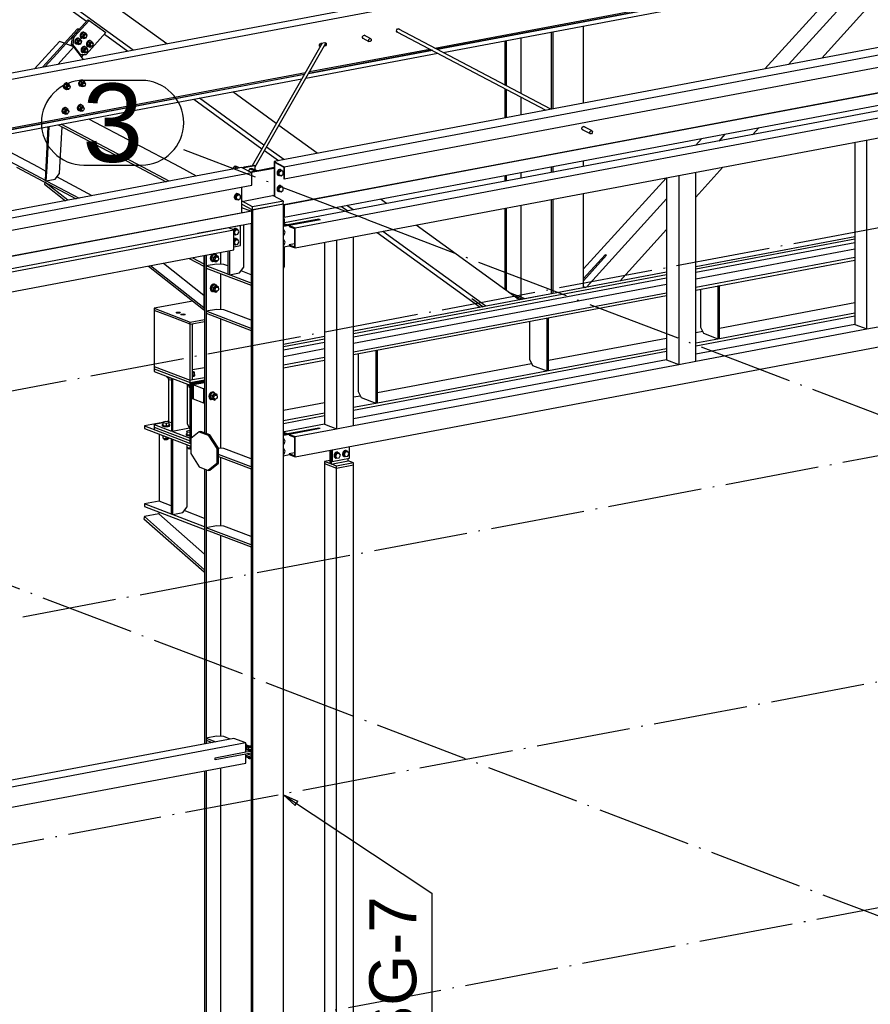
# Paper-space layout 'A0 Advance Steel' of a CAD drawing. Header units: millimetres. Extents: x -21 to 1320, y -7 to 928.
# Tile 43 of 134: x 764 to 818, y 71 to 134. Entities that reach past the tile are written whole.
import ezdxf

# ---------------------------------------------------------------- set-up
doc = ezdxf.new("R2010")
doc.units = ezdxf.units.MM
doc.linetypes.add('ACAD_ISO04W100', pattern=[30, 24, -3, 0, -3])
doc.layers.get('0').update_dxf_attribs({"linetype": 'CONTINUOUS'})
for name, color, linetype in [('AS_Belki', 145, 'CONTINUOUS'), ('AS_Blachy', 30, 'CONTINUOUS'), ('AS_Siatki', 72, 'CONTINUOUS'), ('AS_Sruby', 9, 'CONTINUOUS')]:
    doc.layers.add(name, color=color, linetype=linetype)
doc.styles.add('Arial', font='arial.ttf', dxfattribs={"height": 150})

psp = doc.layouts.new('A0 Advance Steel')

# ---------------------------------------------------------------- linework, layer by layer
at = {"color": 0, "linetype": 'ByBlock', "lineweight": -2}
for p, q in [((781.757, 83.642), (781.016, 84.334)), ((781.016, 84.334), (781.942, 83.92)), ((781.757, 83.642), (781.942, 83.92))]:
    psp.add_line(p, q, dxfattribs=at)
at = {"color": 7}
psp.add_lwpolyline([(781.016, 84.334), (790.484, 78.053), (790.484, 68.271)], dxfattribs=at)
at = {"layer": 'AS_Belki', "linetype": 'Continuous', "ltscale": 0.25}
for p, q in [((832.497, 143.311), (746.828, 127.171)), ((833.07, 143.009), (747.401, 126.869)), ((843.785, 136.654), (780.419, 124.716)), ((781.071, 124.373), (844.437, 136.31)), ((790.666, 131.947), (814.333, 136.406)), ((814.488, 136.324), (790.821, 131.865)), ((814.507, 136.314), (790.84, 131.855)), ((765.621, 135.72), (768.458, 133.658)), ((771.442, 131.808), (765.969, 135.785)), ((773.575, 132.21), (768.102, 136.187)), ((791.187, 131.672), (814.854, 136.131)), ((785.006, 124.343), (844.437, 135.54)), ((816.113, 135.467), (811.711, 130.612)), ((813.204, 130.893), (816.951, 135.025)), ((815.338, 131.295), (818.148, 134.394)), ((768.536, 133.745), (768.628, 133.71)), ((844.414, 133.878), (793.8, 124.343)), ((844.437, 133.87), (793.87, 124.343)), ((768.628, 133.71), (769.695, 132.935)), ((798.07, 128.042), (788.337, 133.175)), ((797.961, 124.343), (844.437, 133.099)), ((800.15, 128.434), (800.15, 133.361)), ((769.599, 132.829), (771.094, 131.743)), ((786.066, 132.578), (786.462, 132.369)), ((786.593, 132.534), (786.156, 132.764)), ((788.247, 132.989), (797.743, 127.98)), ((796.157, 132.609), (796.157, 129.051)), ((798.083, 132.971), (798.083, 128.044)), ((798.187, 132.991), (798.187, 128.064)), ((766.734, 132.372), (765.147, 130.623)), ((765.662, 130.719), (767.05, 132.251)), ((766.641, 130.904), (767.654, 132.021)), ((767.05, 132.251), (766.734, 132.372)), ((767.142, 132.216), (766.935, 131.988)), ((767.654, 132.021), (767.142, 132.216)), ((768.265, 131.21), (767.654, 132.021)), ((783.491, 132.265), (779.022, 124.44)), ((779.217, 124.377), (783.714, 132.251)), ((782.681, 130.443), (790.339, 131.885)), ((783.414, 132.25), (783.654, 132.295)), ((783.642, 132.069), (783.607, 132.063)), ((783.623, 132.08), (783.616, 132.078)), ((783.642, 132.069), (783.623, 132.08)), ((795.119, 132.413), (795.119, 129.599)), ((795.222, 132.432), (795.222, 129.544)), ((842.983, 132.461), (799.895, 124.343)), ((802.213, 124.343), (843.75, 132.168)), ((766.591, 131.608), (765.811, 130.748)), ((782.443, 130.025), (790.86, 131.611)), ((790.513, 131.794), (782.602, 130.303)), ((790.494, 131.804), (782.61, 130.318)), ((809.032, 124.343), (843.75, 130.884)), ((750.305, 124.343), (782.423, 130.394)), ((782.352, 130.27), (750.893, 124.343)), ((782.343, 130.254), (750.966, 124.343)), ((752.284, 124.343), (782.184, 129.976)), ((795.119, 129.364), (795.119, 127.486)), ((779.773, 125.755), (775.657, 128.746)), ((780.561, 127.135), (777.79, 129.148)), ((795.222, 129.31), (795.222, 127.505)), ((796.157, 128.817), (796.157, 127.681)), ((775.309, 128.681), (779.645, 125.531)), ((766.647, 127.049), (771.777, 124.343)), ((772.058, 124.343), (766.854, 127.088)), ((774.427, 124.343), (768.599, 127.417)), ((783.175, 125.236), (780.724, 127.016)), ((800.03, 126.821), (800.059, 126.908)), ((800.059, 126.744), (800.03, 126.821)), ((800.059, 126.908), (800.128, 126.955)), ((800.128, 126.955), (800.198, 126.934)), ((800.694, 126.658), (800.133, 126.954)), ((800.15, 126.945), (800.15, 126.949)), ((800.177, 126.941), (800.182, 126.928)), ((800.198, 126.934), (800.205, 126.916)), ((810.918, 126.42), (811.316, 126.859)), ((800.052, 126.762), (800.563, 126.493)), ((800.101, 126.737), (800.057, 126.75)), ((800.124, 126.724), (800.059, 126.744)), ((808.784, 126.018), (809.182, 126.457)), ((761.117, 126.007), (764.272, 124.343)), ((765.4, 124.343), (761.948, 126.164)), ((781.042, 124.834), (779.936, 125.637)), ((807.689, 126.176), (807.29, 125.736)), ((817.44, 125.927), (817.44, 124.343)), ((818.207, 124.343), (818.207, 126.072)), ((779.808, 125.412), (780.694, 124.768)), ((778.347, 124.326), (759.098, 120.699)), ((763.991, 124.343), (767.793, 122.338)), ((764.272, 124.343), (765.82, 123.526)), ((765.851, 124.105), (765.4, 124.343)), ((771.777, 124.343), (773.53, 123.418)), ((773.737, 123.457), (772.058, 124.343)), ((775.482, 123.786), (774.427, 124.343)), ((778.999, 123.982), (778.347, 124.326)), ((780.419, 124.716), (781.071, 124.373)), ((780.419, 124.716), (780.419, 124.343)), ((780.419, 124.343), (780.419, 122.505)), ((780.442, 124.666), (781.048, 124.346)), ((780.442, 124.666), (780.442, 124.343)), ((780.442, 124.343), (780.442, 122.493)), ((781.048, 124.346), (781.048, 124.343)), ((793.8, 124.343), (781.048, 121.941)), ((781.048, 124.343), (781.048, 123.611)), ((781.071, 124.373), (781.071, 124.343)), ((781.071, 121.161), (797.961, 124.343)), ((793.87, 124.343), (781.071, 121.932)), ((781.071, 123.602), (785.006, 124.343)), ((781.071, 124.343), (781.071, 123.602)), ((799.895, 124.343), (781.092, 120.8)), ((781.758, 119.205), (809.032, 124.343)), ((781.758, 120.489), (802.213, 124.343)), ((798.083, 124.366), (798.083, 124.343)), ((798.083, 124.343), (798.083, 124.002)), ((798.187, 124.386), (798.187, 124.343)), ((798.187, 124.343), (798.187, 124.021)), ((800.15, 124.391), (800.15, 124.755)), ((807.3, 122.43), (809.035, 124.343)), ((809.035, 124.343), (809.035, 124.344)), ((817.44, 124.343), (817.44, 114.33)), ((818.207, 114.038), (818.207, 124.343)), ((778.999, 123.982), (759.749, 120.356)), ((768.831, 122.533), (766.563, 123.73)), ((778.999, 123.211), (778.999, 123.982)), ((795.119, 123.808), (795.119, 123.443)), ((795.222, 123.827), (795.222, 123.463)), ((796.157, 124.003), (796.157, 123.639)), ((806.21, 123.811), (806.21, 111.778)), ((807.3, 111.983), (807.3, 124.017)), ((759.749, 119.585), (778.999, 123.211)), ((765.896, 123.486), (765.897, 123.486)), ((765.897, 123.486), (768, 122.377)), ((778.37, 121.436), (778.37, 123.093)), ((781.048, 123.611), (781.071, 123.602)), ((805.408, 123.66), (800.15, 117.861)), ((805.443, 123.667), (805.443, 112.07)), ((800.15, 116.658), (800.15, 122.67)), ((781.016, 121.997), (779.053, 121.627)), ((781.016, 121.997), (781.001, 122.005)), ((781.016, 51.151), (781.016, 121.997)), ((781.048, 121.941), (781.071, 121.932)), ((781.048, 121.941), (781.048, 121.212)), ((781.071, 121.932), (781.071, 121.161)), ((784.714, 121.847), (785.113, 121.558)), ((785.46, 121.623), (785.062, 121.913)), ((787.594, 122.025), (787.195, 122.315)), ((796.157, 121.917), (796.157, 116.068)), ((798.083, 122.28), (798.083, 116.268)), ((798.187, 122.3), (798.187, 116.288)), ((800.327, 116.691), (805.443, 122.333)), ((778.976, 121.55), (759.726, 117.924)), ((778.999, 121.541), (759.749, 117.915)), ((778.95, 121.682), (778.95, 121.545)), ((778.999, 121.541), (778.976, 121.55)), ((778.999, 120.771), (778.999, 121.541)), ((779.038, 121.635), (779.053, 121.627)), ((779.053, 53.351), (779.053, 121.627)), ((781.016, 121.64), (781.048, 121.646)), ((781.016, 121.229), (781.048, 121.212)), ((781.016, 121.19), (781.071, 121.161)), ((795.119, 121.722), (795.119, 116.558)), ((795.222, 121.741), (795.222, 116.483)), ((759.749, 117.144), (778.999, 120.771)), ((778.95, 120.761), (778.95, 53.39)), ((781.092, 120.743), (781.297, 120.665)), ((781.092, 120.692), (781.207, 120.648)), ((783.261, 121.034), (781.297, 120.665)), ((783.353, 120.999), (781.39, 120.629)), ((781.39, 120.629), (781.758, 120.489)), ((781.39, 120.629), (781.39, 120.578)), ((781.39, 120.578), (781.727, 120.45)), ((783.261, 121.034), (783.353, 120.999)), ((796.046, 115.884), (789.475, 120.659)), ((761.866, 117.344), (777.853, 120.356)), ((775.545, 120.118), (775.541, 120.119)), ((777.508, 120.488), (775.545, 120.118)), ((777.853, 120.356), (777.508, 120.488)), ((777.853, 119.072), (777.853, 120.356)), ((781.727, 120.45), (781.727, 119.268)), ((781.758, 119.205), (781.758, 120.489)), ((786.994, 120.191), (793.565, 115.417)), ((793.912, 115.482), (787.342, 120.257)), ((802.461, 117.093), (805.443, 120.381)), ((817.44, 119.915), (807.3, 118.005)), ((781.727, 119.46), (781.39, 119.396)), ((781.39, 119.396), (781.727, 119.268)), ((781.39, 119.396), (781.39, 119.345)), ((781.39, 119.345), (781.758, 119.205)), ((783.63, 119.557), (783.63, 107.961)), ((784.397, 119.702), (784.397, 107.668)), ((785.488, 107.874), (785.488, 119.907)), ((761.154, 115.926), (777.853, 119.072)), ((775.985, 118.72), (775.985, 107.419)), ((776.089, 118.739), (776.089, 107.38)), ((777.023, 118.161), (777.023, 118.915)), ((801.619, 118.73), (800.15, 117.11)), ((801.527, 118.765), (801.528, 118.765)), ((775.003, 118.535), (775.941, 118.04)), ((775.21, 118.574), (775.941, 118.188)), ((801.053, 118.242), (800.15, 117.247)), ((807.3, 116.695), (817.44, 118.605)), ((807.3, 116.515), (817.44, 118.425)), ((777.023, 115.271), (777.023, 117.568)), ((781.758, 105.887), (843.749, 117.566)), ((805.443, 117.655), (785.488, 113.895)), ((785.488, 112.585), (805.443, 116.345)), ((785.488, 112.405), (805.443, 116.165)), ((800.15, 116.735), (800.285, 116.683)), ((800.15, 116.703), (800.23, 116.673)), ((793.721, 115.446), (793.031, 115.948)), ((793.031, 115.948), (793.123, 115.913)), ((793.123, 115.913), (793.756, 115.453)), ((817.44, 115.696), (808.82, 114.072)), ((773.761, 114.844), (772.764, 115.223)), ((772.764, 115.223), (772.764, 111.652)), ((808.82, 113.436), (817.44, 115.059)), ((775.065, 110.776), (775.065, 114.347)), ((775.217, 110.805), (775.217, 114.376)), ((777.023, 106.433), (777.023, 114.678)), ((807.3, 112.969), (817.44, 114.88)), ((817.44, 114.33), (807.3, 112.42)), ((817.44, 114.33), (818.207, 114.038)), ((807.74, 113.869), (807.3, 113.786)), ((807.3, 111.983), (818.207, 114.038)), ((818.207, 114.038), (819.297, 114.244)), ((783.63, 113.545), (781.016, 113.053)), ((805.443, 113.436), (797.913, 112.017)), ((807.3, 113.149), (808.711, 113.415)), ((808.711, 113.415), (808.82, 113.436)), ((785.488, 108.86), (805.443, 112.619)), ((797.913, 111.381), (805.443, 112.799)), ((781.016, 111.743), (783.63, 112.235)), ((781.016, 111.563), (783.63, 112.056)), ((805.443, 112.07), (785.488, 108.311)), ((785.488, 107.874), (806.21, 111.778)), ((796.834, 111.814), (787.007, 109.963)), ((805.443, 112.07), (806.21, 111.778)), ((806.21, 111.778), (807.3, 111.983)), ((772.764, 111.652), (775.065, 110.776)), ((772.764, 111.498), (775.065, 110.622)), ((772.764, 111.498), (772.764, 111.318)), ((772.764, 111.318), (773.882, 110.892)), ((775.217, 111.441), (775.985, 111.586)), ((787.007, 109.326), (797.804, 111.36)), ((797.804, 111.36), (797.913, 111.381)), ((773.882, 110.892), (773.882, 107.527)), ((773.947, 110.868), (775.065, 110.442)), ((773.947, 110.868), (773.947, 107.502)), ((775.065, 110.776), (775.217, 110.805)), ((775.065, 110.442), (775.065, 110.622)), ((775.985, 110.609), (775.256, 110.472)), ((775.908, 110.223), (775.256, 110.472)), ((775.256, 110.472), (775.256, 109.572)), ((775.256, 109.572), (775.908, 109.324)), ((783.63, 109.326), (781.016, 108.834)), ((785.928, 109.759), (785.488, 109.676)), ((785.488, 109.04), (787.004, 109.325)), ((787.004, 109.325), (787.007, 109.326)), ((781.016, 108.197), (783.63, 108.69)), ((773.326, 108.074), (772.15, 107.852)), ((773.326, 108.059), (772.764, 107.953)), ((773.691, 108.143), (773.601, 108.126)), ((773.691, 108.127), (773.65, 108.12)), ((781.016, 108.018), (783.63, 108.51)), ((772.15, 107.852), (773.147, 107.473)), ((772.15, 107.852), (772.15, 107.679)), ((772.15, 107.679), (775.109, 106.552)), ((772.764, 107.953), (773.882, 107.527)), ((772.764, 107.953), (772.764, 107.773)), ((773.147, 107.627), (775.065, 106.896)), ((775.021, 107.704), (773.947, 107.502)), ((773.947, 107.502), (775.065, 107.076)), ((783.63, 107.961), (781.064, 107.477)), ((781.092, 107.425), (781.297, 107.346)), ((781.092, 107.374), (781.207, 107.329)), ((783.261, 107.716), (781.297, 107.346)), ((783.353, 107.681), (781.389, 107.311)), ((781.758, 107.171), (784.397, 107.668)), ((783.63, 107.961), (784.397, 107.668)), ((784.397, 107.668), (785.488, 107.874)), ((773.085, 107.323), (773.085, 103.063)), ((775.034, 106.754), (775.109, 106.725)), ((775.065, 106.896), (775.065, 106.961)), ((775.065, 106.896), (775.109, 106.905)), ((781.389, 107.311), (781.758, 107.171)), ((781.389, 107.311), (781.389, 107.26)), ((781.389, 107.26), (781.727, 107.131)), ((781.727, 107.131), (781.727, 105.95)), ((781.758, 105.887), (781.758, 107.171)), ((781.727, 106.142), (781.389, 106.078)), ((777.023, 101.474), (777.023, 105.84)), ((781.727, 105.95), (781.389, 106.078)), ((781.389, 106.078), (781.389, 106.027)), ((781.389, 106.027), (781.758, 105.887)), ((775.985, 105.109), (775.985, 87.581)), ((776.089, 105.07), (776.089, 87.6)), ((783.63, 105.456), (783.63, 55.42)), ((784.397, 55.128), (784.397, 105.163)), ((785.488, 55.334), (785.488, 105.369)), ((773.085, 103.063), (772.15, 102.887)), ((773.863, 102.767), (773.085, 103.063)), ((775.985, 101.427), (772.15, 102.887)), ((772.15, 102.887), (772.15, 102.714)), ((772.15, 102.714), (775.985, 101.253)), ((775.985, 101.959), (774.696, 102.45)), ((777.023, 88.057), (777.023, 100.881)), ((777.853, 87.933), (761.876, 84.923)), ((778.62, 87.641), (777.853, 87.933)), ((778.62, 87.641), (761.876, 84.486)), ((778.62, 87.063), (778.62, 87.641)), ((776.657, 86.693), (778.62, 87.063)), ((778.62, 86.934), (776.657, 86.564)), ((776.657, 86.564), (776.657, 86.693)), ((778.62, 86.356), (778.62, 86.934)), ((761.876, 83.201), (778.62, 86.356)), ((777.023, 54.124), (777.023, 86.055)), ((775.985, 85.86), (775.985, 54.519)), ((776.089, 85.879), (776.089, 54.48))]:
    psp.add_line(p, q, dxfattribs=at)
at = {"layer": 'AS_Belki', "linetype": 'Continuous', "ltscale": 0.25, "extrusion": (0.573065, -0.302263, 0.761731)}
for centre in [(484.094, -482.857, 410.696), (485.475, -494.446, 420.553)]:
    psp.add_circle(centre, 0.107, dxfattribs=at)
at = {"layer": 'AS_Belki', "linetype": 'Continuous', "ltscale": 0.25, "extrusion": (-0.573065, 0.302263, -0.761731)}
for centre, start, end in [((-485.475, -483.852, -411.542), 331.54733, 204.07538), ((-485.475, -483.835, -411.528), 196.53076, 204.07515), ((-484.094, -482.528, -410.416), 331.54702, 204.07529), ((-484.094, -482.512, -410.402), 331.54705, 2.62238), ((-484.094, -482.512, -410.402), 196.53087, 204.07522), ((-485.475, -483.835, -411.528), 331.54762, 2.62251), ((-482.36, -480.867, -409.003), 356.49301, 148.80738), ((-482.36, -480.851, -408.989), 341.67741, 2.62255), ((-482.512, -480.996, -409.113), 196.53087, 328.80738), ((-482.512, -481.013, -409.127), 148.80738, 328.80738)]:
    psp.add_arc(centre, 0.12, start, end, dxfattribs=at)
at = {"layer": 'AS_Blachy', "linetype": 'Continuous', "ltscale": 0.25}
for p, q in [((768.536, 133.745), (767.537, 132.642)), ((767.05, 132.251), (767.869, 133.154)), ((767.961, 133.119), (767.601, 132.722)), ((768.628, 133.71), (767.699, 132.685)), ((768.006, 133.16), (767.869, 133.154)), ((767.961, 133.119), (767.869, 133.154)), ((767.97, 133.12), (767.961, 133.119)), ((767.601, 132.722), (767.142, 132.216)), ((767.537, 132.642), (767.489, 132.182)), ((767.537, 132.642), (767.629, 132.607)), ((767.629, 132.607), (767.602, 132.351)), ((767.699, 132.685), (767.629, 132.607)), ((768.431, 131.541), (769.695, 132.935)), ((766.935, 131.988), (766.591, 131.608)), ((767.142, 132.216), (766.935, 131.988)), ((767.489, 132.182), (767.592, 132.045)), ((767.581, 132.147), (767.489, 132.182)), ((767.602, 132.351), (767.581, 132.147)), ((767.581, 132.147), (767.642, 132.065)), ((767.642, 132.065), (768.049, 131.525)), ((768.019, 131.537), (768.049, 131.525)), ((768.049, 131.525), (768.431, 131.541)), ((768.144, 131.37), (768.294, 131.535)), ((766.001, 126.927), (765.864, 124.343)), ((765.942, 124.343), (766.081, 126.942)), ((766.763, 124.343), (766.9, 126.916)), ((765.864, 124.343), (765.82, 123.526)), ((765.897, 123.486), (765.942, 124.343)), ((766.742, 123.956), (766.763, 124.343)), ((777.845, 124.343), (777.755, 124.214)), ((777.877, 124.388), (777.845, 124.343)), ((777.986, 124.409), (777.877, 124.388)), ((777.877, 124.388), (777.962, 124.343)), ((777.962, 124.343), (778.087, 124.277)), ((778.11, 124.343), (777.986, 124.409)), ((778.196, 124.298), (778.11, 124.343)), ((778.507, 124.343), (778.366, 124.316)), ((778.739, 124.343), (778.427, 124.284)), ((779.14, 124.462), (778.507, 124.343)), ((779.217, 124.433), (778.739, 124.343)), ((779.217, 124.433), (779.14, 124.462)), ((779.217, 124.343), (779.217, 124.433)), ((779.217, 124.177), (779.217, 124.343)), ((780.419, 124.32), (779.361, 124.12)), ((766.453, 123.591), (766.742, 123.956)), ((778.87, 124.25), (778.766, 124.105)), ((778.979, 124.271), (778.87, 124.25)), ((778.87, 124.25), (779.252, 124.1)), ((779.252, 124.1), (778.901, 124.034)), ((780.419, 124.276), (778.962, 124.002)), ((779.361, 124.12), (778.979, 124.271)), ((779.361, 124.12), (779.252, 124.1)), ((765.805, 123.385), (765.787, 123.267)), ((765.787, 123.267), (767.124, 122.212)), ((767.26, 122.237), (765.805, 123.385)), ((765.806, 123.385), (765.805, 123.385)), ((765.82, 123.526), (765.897, 123.486)), ((765.897, 123.486), (766.453, 123.591)), ((778.37, 122.172), (780.419, 122.558)), ((781.011, 122.193), (780.345, 122.544)), ((778.37, 121.987), (779.038, 121.635)), ((779.048, 121.823), (778.382, 122.175)), ((779.038, 121.635), (781.001, 122.005)), ((779.038, 121.635), (779.048, 121.823)), ((781.011, 122.193), (779.048, 121.823)), ((781.001, 122.005), (781.011, 122.193)), ((778.936, 121.543), (778.37, 121.758)), ((778.271, 120.632), (777.508, 120.488)), ((778.271, 120.632), (778.268, 120.633)), ((778.271, 119.347), (778.271, 120.632)), ((778.494, 117.985), (778.494, 120.676)), ((781.092, 121.041), (781.016, 121.116)), ((781.297, 120.665), (781.016, 120.612)), ((781.39, 120.629), (781.016, 120.559)), ((781.092, 120.626), (781.092, 121.041)), ((783.353, 120.999), (783.261, 121.034)), ((775.545, 120.118), (775.541, 120.119)), ((777.853, 119.268), (778.271, 119.347)), ((781.016, 119.275), (781.39, 119.345)), ((781.092, 118.022), (781.092, 119.289)), ((817.44, 119.755), (807.3, 117.844)), ((817.44, 119.536), (807.3, 117.626)), ((775.941, 118.711), (775.941, 115.259)), ((777.475, 119), (777.475, 117.525)), ((777.567, 119.018), (777.567, 117.49)), ((801.527, 118.765), (801.053, 118.242)), ((801.619, 118.73), (801.527, 118.765)), ((807.3, 117.241), (817.44, 119.151)), ((772.405, 118.045), (775.919, 115.272)), ((775.937, 115.39), (772.54, 118.071)), ((773.369, 118.227), (775.941, 116.197)), ((776.749, 118.174), (776.095, 118.051)), ((778.948, 116.964), (776.095, 118.051)), ((776.095, 118.051), (776.095, 117.922)), ((777.213, 118.152), (776.749, 118.174)), ((777.475, 118.052), (777.213, 118.152)), ((776.095, 117.922), (778.948, 116.835)), ((777.475, 117.525), (777.567, 117.49)), ((777.567, 117.49), (778.222, 117.613)), ((778.222, 117.613), (778.494, 117.985)), ((778.95, 117.491), (778.311, 117.734)), ((781.016, 117.92), (781.092, 118.022)), ((805.443, 117.494), (785.488, 113.735)), ((778.95, 116.964), (778.948, 116.964)), ((778.948, 116.964), (778.948, 116.835)), ((778.948, 116.835), (778.95, 116.836)), ((805.443, 117.276), (785.488, 113.517)), ((785.488, 113.131), (805.443, 116.891)), ((808.711, 116.781), (808.82, 116.801)), ((808.711, 116.781), (808.711, 113.415)), ((808.82, 113.436), (808.82, 116.801)), ((796.429, 115.964), (795.393, 116.359)), ((795.662, 116.163), (796.265, 115.933)), ((797.536, 116.173), (796.037, 115.891)), ((797.55, 116.168), (797.536, 116.173)), ((807.599, 116.571), (807.599, 114.16)), ((775.229, 115.816), (772.764, 115.352)), ((772.764, 115.352), (775.065, 114.475)), ((772.764, 115.352), (772.764, 115.223)), ((775.937, 115.39), (775.919, 115.272)), ((775.919, 115.272), (775.941, 115.276)), ((775.941, 115.391), (775.937, 115.39)), ((775.941, 115.259), (775.985, 115.242)), ((776.749, 115.283), (776.095, 115.16)), ((778.948, 114.073), (776.095, 115.16)), ((776.095, 115.16), (776.095, 115.032)), ((776.095, 115.032), (778.948, 113.945)), ((777.213, 115.262), (776.749, 115.283)), ((778.95, 114.6), (777.213, 115.262)), ((775.065, 114.347), (773.761, 114.844)), ((775.065, 114.475), (775.985, 114.649)), ((775.065, 114.347), (775.985, 114.52)), ((775.065, 114.347), (775.065, 114.475)), ((796.692, 114.516), (796.692, 112.105)), ((797.804, 114.726), (797.913, 114.746)), ((797.804, 114.726), (797.804, 111.36)), ((797.913, 111.381), (797.913, 114.746)), ((778.95, 114.074), (778.948, 114.073)), ((778.948, 114.073), (778.948, 113.945)), ((778.948, 113.945), (778.95, 113.945)), ((807.599, 114.16), (807.79, 113.766)), ((807.79, 113.766), (808.711, 113.415)), ((783.63, 113.385), (781.016, 112.892)), ((783.63, 113.167), (781.016, 112.674)), ((808.711, 113.415), (808.82, 113.436)), ((781.016, 112.289), (783.63, 112.781)), ((785.786, 112.462), (785.786, 110.05)), ((786.898, 112.671), (787.007, 112.692)), ((786.898, 112.671), (786.898, 109.306)), ((787.007, 109.326), (787.007, 112.692)), ((796.692, 112.105), (796.884, 111.711)), ((772.764, 111.652), (772.764, 111.498)), ((796.884, 111.711), (797.804, 111.36)), ((797.804, 111.36), (797.913, 111.381)), ((773.691, 110.817), (773.691, 108.127)), ((774.88, 110.512), (774.88, 107.996)), ((775.065, 110.622), (775.985, 110.795)), ((775.065, 110.622), (775.065, 110.776)), ((775.985, 110.731), (775.065, 110.557)), ((775.065, 110.557), (775.141, 110.528)), ((775.985, 110.687), (775.141, 110.528)), ((775.141, 110.528), (775.141, 107.075)), ((775.985, 110.652), (775.18, 110.501)), ((775.256, 110.472), (775.18, 110.501)), ((775.18, 110.501), (775.18, 109.602)), ((775.217, 110.805), (775.985, 110.949)), ((775.065, 106.961), (775.065, 110.442)), ((775.985, 110.238), (775.908, 110.223)), ((775.985, 110.194), (775.908, 110.223)), ((775.908, 110.223), (775.908, 109.324)), ((785.786, 110.05), (785.978, 109.656)), ((775.18, 109.602), (775.256, 109.572)), ((775.908, 109.324), (775.985, 109.295)), ((785.978, 109.656), (786.898, 109.306)), ((786.898, 109.306), (787.007, 109.326)), ((773.691, 108.127), (773.882, 108.055)), ((774.88, 107.996), (775.065, 107.615)), ((772.764, 107.773), (773.147, 107.627)), ((772.764, 107.773), (772.764, 107.619)), ((773.147, 107.473), (775.034, 106.754)), ((775.646, 107.486), (775.109, 107.049)), ((775.755, 107.507), (775.646, 107.486)), ((775.646, 107.486), (776.221, 107.267)), ((776.33, 107.288), (775.755, 107.507)), ((781.092, 107.45), (781.016, 107.525)), ((781.092, 107.308), (781.092, 107.45)), ((783.353, 107.681), (783.261, 107.716)), ((773.872, 107.023), (773.863, 107.021)), ((773.955, 106.986), (773.863, 107.021)), ((773.863, 107.021), (773.863, 102.243)), ((773.955, 106.986), (773.964, 106.988)), ((773.955, 102.208), (773.955, 106.986)), ((775.065, 106.961), (775.109, 106.944)), ((775.065, 106.742), (775.065, 106.896)), ((775.065, 106.742), (775.109, 106.75)), ((775.109, 107.049), (775.109, 106.085)), ((776.221, 107.267), (776.33, 107.288)), ((776.221, 107.267), (776.758, 106.42)), ((776.867, 106.441), (776.33, 107.288)), ((781.297, 107.346), (781.016, 107.293)), ((781.389, 107.311), (781.016, 107.241)), ((774.882, 102.703), (774.882, 106.488)), ((776.758, 106.42), (776.867, 106.441)), ((776.758, 106.42), (776.758, 105.457)), ((776.867, 105.477), (776.867, 106.441)), ((777.213, 106.424), (776.867, 106.44)), ((778.95, 105.762), (777.213, 106.424)), ((783.975, 106.304), (783.975, 105.453)), ((784.052, 106.319), (784.052, 105.616)), ((784.129, 106.333), (784.129, 105.587)), ((785.219, 105.792), (785.219, 106.539)), ((775.109, 106.085), (775.646, 105.238)), ((776.33, 105.04), (776.867, 105.477)), ((776.758, 105.457), (776.867, 105.477)), ((778.948, 105.235), (776.867, 106.028)), ((776.867, 105.899), (778.948, 105.107)), ((781.016, 105.956), (781.389, 106.027)), ((783.975, 105.649), (783.63, 105.584)), ((783.975, 105.453), (783.63, 105.584)), ((783.63, 105.584), (783.63, 105.456)), ((784.052, 105.423), (785.143, 105.629)), ((784.052, 105.616), (784.129, 105.587)), ((784.052, 105.616), (784.052, 105.423)), ((784.129, 105.587), (785.219, 105.792)), ((785.488, 105.497), (784.397, 105.292)), ((785.143, 105.629), (785.143, 105.778)), ((785.488, 105.497), (785.143, 105.629)), ((785.488, 105.369), (785.488, 105.497)), ((775.646, 105.238), (776.221, 105.019)), ((776.758, 105.457), (776.221, 105.019)), ((776.221, 105.019), (776.33, 105.04)), ((778.95, 105.236), (778.948, 105.235)), ((778.948, 105.235), (778.948, 105.107)), ((778.948, 105.107), (778.95, 105.107)), ((783.63, 105.456), (784.397, 105.163)), ((783.989, 105.447), (783.975, 105.453)), ((783.989, 105.447), (783.975, 105.453)), ((784.397, 105.292), (783.989, 105.447)), ((784.397, 105.163), (785.488, 105.369)), ((784.397, 105.163), (784.397, 105.292)), ((773.066, 102.365), (773.066, 102.244)), ((773.955, 102.208), (774.609, 102.331)), ((774.609, 102.331), (774.882, 102.703)), ((772.15, 102.072), (772.124, 101.934)), ((772.124, 101.934), (775.959, 98.546)), ((773.066, 102.244), (772.15, 102.072)), ((775.985, 98.684), (772.15, 102.072)), ((773.066, 102.244), (775.985, 99.666)), ((773.863, 102.243), (773.955, 102.208)), ((776.749, 101.487), (776.095, 101.364)), ((778.948, 100.277), (776.095, 101.364)), ((776.095, 101.364), (776.095, 101.235)), ((776.095, 101.235), (778.948, 100.148)), ((777.213, 101.465), (776.749, 101.487)), ((778.95, 100.804), (777.213, 101.465)), ((778.95, 100.277), (778.948, 100.277)), ((778.948, 100.277), (778.948, 100.148)), ((778.948, 100.148), (778.95, 100.149)), ((775.985, 98.684), (775.959, 98.546)), ((775.959, 98.546), (775.985, 98.551)), ((776.749, 88.07), (776.095, 87.947)), ((776.095, 87.947), (776.701, 87.716)), ((776.095, 87.947), (776.095, 87.819)), ((777.213, 88.049), (776.749, 88.07)), ((777.628, 87.891), (777.213, 88.049)), ((776.095, 87.819), (776.476, 87.673)), ((778.848, 87.426), (778.658, 87.498)), ((778.809, 87.425), (778.658, 87.482)), ((778.62, 87.063), (778.95, 87.125)), ((778.95, 86.996), (778.62, 86.934)), ((778.62, 86.857), (778.948, 86.732)), ((778.709, 86.951), (778.948, 86.86)), ((778.948, 86.86), (778.95, 86.86)), ((778.948, 86.86), (778.948, 86.732)), ((778.948, 86.732), (778.95, 86.732))]:
    psp.add_line(p, q, dxfattribs=at)
at = {"layer": 'AS_Blachy', "linetype": 'Continuous', "ltscale": 0.25, "extrusion": (9.60283e-14, 0.96345, 0.267889)}
psp.add_circle((-774.306, -30.827, 110.869), 0.133, dxfattribs=at)
at = {"layer": 'AS_Blachy', "linetype": 'Continuous', "ltscale": 0.25, "extrusion": (1.92084e-13, 0.96345, 0.267889)}
psp.add_circle((-774.613, -30.796, 110.756), 0.133, dxfattribs=at)
at = {"layer": 'AS_Siatki', "color": 20, "linetype": 'ACAD_ISO04W100', "ltscale": 0.25}
for p, q in [((641.77, 87.123), (966.262, 148.257)), ((667.312, 77.394), (991.804, 138.528)), ((692.623, 67.753), (1017.115, 128.886)), ((786.338, 121.009), (774.656, 125.459)), ((786.337, 121.01), (911.404, 73.369)), ((786.337, 121.01), (786.338, 121.009)), ((717.934, 58.111), (1042.426, 119.244)), ((730.169, 110.428), (855.236, 62.787))]:
    psp.add_line(p, q, dxfattribs=at)
at = {"layer": 'AS_Siatki', "color": 20, "linetype": 'Continuous', "ltscale": 0.25}
for p, q in [((771.956, 129.887), (768.282, 129.887)), ((768.282, 124.487), (771.956, 124.487))]:
    psp.add_line(p, q, dxfattribs=at)
for centre, start, end in [((768.282, 127.187), 90, 270), ((771.956, 127.187), 270, 90)]:
    psp.add_arc(centre, 2.7, start, end, dxfattribs=at)
at = {"layer": 'AS_Sruby', "linetype": 'Continuous', "ltscale": 0.25}
for p, q in [((767.806, 132.498), (767.751, 132.328)), ((767.95, 132.548), (767.806, 132.498)), ((767.806, 132.498), (767.919, 132.455)), ((767.919, 132.455), (768.064, 132.505)), ((768.064, 132.505), (767.95, 132.548)), ((767.976, 132.562), (767.953, 132.57)), ((768.153, 132.386), (768.064, 132.505)), ((768.15, 132.878), (768.095, 132.708)), ((768.095, 132.708), (768.185, 132.59)), ((768.095, 132.708), (768.209, 132.665)), ((768.136, 132.585), (768.159, 132.576)), ((768.295, 132.929), (768.15, 132.878)), ((768.15, 132.878), (768.264, 132.835)), ((768.185, 132.59), (768.298, 132.546)), ((768.209, 132.665), (768.264, 132.835)), ((768.298, 132.546), (768.209, 132.665)), ((768.264, 132.835), (768.408, 132.885)), ((768.408, 132.885), (768.295, 132.929)), ((768.321, 132.942), (768.298, 132.951)), ((768.298, 132.546), (768.443, 132.597)), ((768.31, 132.618), (768.344, 132.606)), ((768.43, 132.801), (768.397, 132.813)), ((768.498, 132.767), (768.408, 132.885)), ((768.443, 132.597), (768.498, 132.767)), ((767.751, 132.328), (767.84, 132.21)), ((767.751, 132.328), (767.864, 132.285)), ((767.791, 132.205), (767.814, 132.196)), ((767.84, 132.21), (767.954, 132.166)), ((767.864, 132.285), (767.919, 132.455)), ((767.954, 132.166), (767.864, 132.285)), ((767.954, 132.166), (768.098, 132.217)), ((767.966, 132.238), (767.999, 132.226)), ((768.086, 132.42), (768.052, 132.433)), ((768.098, 132.217), (768.153, 132.386)), ((768.207, 131.965), (768.152, 131.795)), ((768.352, 132.015), (768.207, 131.965)), ((768.207, 131.965), (768.321, 131.922)), ((768.266, 131.752), (768.321, 131.922)), ((768.321, 131.922), (768.465, 131.972)), ((768.465, 131.972), (768.352, 132.015)), ((768.378, 132.029), (768.355, 132.037)), ((768.487, 131.887), (768.454, 131.9)), ((768.555, 131.853), (768.465, 131.972)), ((768.552, 132.345), (768.497, 132.175)), ((768.497, 132.175), (768.586, 132.057)), ((768.497, 132.175), (768.61, 132.132)), ((768.5, 131.684), (768.555, 131.853)), ((768.537, 132.052), (768.56, 132.043)), ((768.696, 132.396), (768.552, 132.345)), ((768.552, 132.345), (768.665, 132.302)), ((768.586, 132.057), (768.7, 132.013)), ((768.61, 132.132), (768.665, 132.302)), ((768.7, 132.013), (768.61, 132.132)), ((768.665, 132.302), (768.81, 132.352)), ((768.81, 132.352), (768.696, 132.396)), ((768.722, 132.409), (768.699, 132.417)), ((768.7, 132.013), (768.844, 132.064)), ((768.712, 132.085), (768.745, 132.073)), ((768.831, 132.267), (768.798, 132.28)), ((768.899, 132.233), (768.81, 132.352)), ((768.844, 132.064), (768.899, 132.233)), ((768.152, 131.795), (768.242, 131.676)), ((768.152, 131.795), (768.266, 131.752)), ((768.193, 131.672), (768.216, 131.663)), ((768.242, 131.676), (768.355, 131.633)), ((768.355, 131.633), (768.266, 131.752)), ((768.355, 131.633), (768.5, 131.684)), ((768.367, 131.705), (768.401, 131.693)), ((767.097, 129.652), (767.016, 129.493)), ((767.016, 129.493), (767.081, 129.361)), ((767.016, 129.493), (767.129, 129.433)), ((767.04, 129.359), (767.063, 129.346)), ((767.081, 129.361), (767.194, 129.301)), ((767.242, 129.679), (767.097, 129.652)), ((767.097, 129.652), (767.21, 129.592)), ((767.129, 129.433), (767.21, 129.592)), ((767.194, 129.301), (767.129, 129.433)), ((767.194, 129.301), (767.34, 129.329)), ((767.21, 129.592), (767.356, 129.619)), ((767.237, 129.361), (767.288, 129.334)), ((767.261, 129.694), (767.238, 129.706)), ((767.356, 129.619), (767.242, 129.679)), ((767.364, 129.532), (767.313, 129.559)), ((767.34, 129.329), (767.348, 129.344)), ((767.421, 129.488), (767.356, 129.619)), ((767.411, 129.469), (767.421, 129.488)), ((768.078, 129.837), (767.997, 129.677)), ((767.997, 129.677), (768.063, 129.546)), ((767.997, 129.677), (768.111, 129.618)), ((768.021, 129.544), (768.044, 129.531)), ((768.063, 129.546), (768.176, 129.486)), ((768.224, 129.864), (768.078, 129.837)), ((768.078, 129.837), (768.191, 129.777)), ((768.111, 129.618), (768.191, 129.777)), ((768.176, 129.486), (768.111, 129.618)), ((768.176, 129.486), (768.322, 129.514)), ((768.191, 129.777), (768.337, 129.804)), ((768.218, 129.546), (768.269, 129.519)), ((768.243, 129.879), (768.22, 129.891)), ((768.337, 129.804), (768.224, 129.864)), ((768.346, 129.717), (768.295, 129.744)), ((768.322, 129.514), (768.329, 129.529)), ((768.402, 129.673), (768.337, 129.804)), ((768.393, 129.654), (768.402, 129.673)), ((767.013, 128.084), (766.932, 127.925)), ((767.159, 128.111), (767.013, 128.084)), ((767.013, 128.084), (767.126, 128.024)), ((767.177, 128.126), (767.155, 128.138)), ((767.272, 128.052), (767.159, 128.111)), ((767.995, 128.269), (767.914, 128.11)), ((767.914, 128.11), (767.979, 127.978)), ((767.914, 128.11), (768.027, 128.05)), ((768.14, 128.296), (767.995, 128.269)), ((767.995, 128.269), (768.108, 128.209)), ((768.027, 128.05), (768.108, 128.209)), ((768.108, 128.209), (768.254, 128.237)), ((768.159, 128.311), (768.136, 128.323)), ((768.254, 128.237), (768.14, 128.296)), ((768.262, 128.15), (768.211, 128.177)), ((768.319, 128.105), (768.254, 128.237)), ((768.309, 128.086), (768.319, 128.105)), ((766.932, 127.925), (766.998, 127.793)), ((766.932, 127.925), (767.045, 127.865)), ((766.956, 127.791), (766.979, 127.779)), ((766.998, 127.793), (767.111, 127.734)), ((767.045, 127.865), (767.126, 128.024)), ((767.111, 127.734), (767.045, 127.865)), ((767.111, 127.734), (767.256, 127.761)), ((767.126, 128.024), (767.272, 128.052)), ((767.153, 127.794), (767.204, 127.767)), ((767.281, 127.965), (767.23, 127.992)), ((767.256, 127.761), (767.264, 127.776)), ((767.337, 127.92), (767.272, 128.052)), ((767.327, 127.901), (767.337, 127.92)), ((767.938, 127.976), (767.961, 127.964)), ((767.979, 127.978), (768.092, 127.919)), ((768.092, 127.919), (768.027, 128.05)), ((768.092, 127.919), (768.238, 127.946)), ((768.135, 127.979), (768.186, 127.952)), ((768.238, 127.946), (768.246, 127.961)), ((780.793, 124.171), (780.666, 124.061)), ((780.666, 124.061), (780.743, 124.032)), ((780.666, 124.061), (780.666, 123.889)), ((780.666, 123.889), (780.793, 123.827)), ((780.743, 123.86), (780.666, 123.889)), ((780.707, 123.818), (780.73, 123.809)), ((780.743, 124.032), (780.869, 124.142)), ((780.743, 123.86), (780.743, 124.032)), ((780.869, 123.798), (780.743, 123.86)), ((780.869, 124.142), (780.793, 124.171)), ((780.793, 123.827), (780.869, 123.798)), ((780.855, 124.189), (780.832, 124.198)), ((780.996, 124.08), (780.869, 124.142)), ((780.869, 123.798), (780.996, 123.908)), ((780.996, 123.908), (780.996, 124.08)), ((780.793, 123.147), (780.666, 123.037)), ((780.743, 123.008), (780.869, 123.118)), ((780.869, 123.118), (780.793, 123.147)), ((780.855, 123.165), (780.832, 123.174)), ((780.996, 123.055), (780.869, 123.118)), ((780.996, 122.884), (780.996, 123.055)), ((778.066, 122.633), (777.94, 122.523)), ((777.94, 122.523), (778.016, 122.494)), ((777.94, 122.523), (777.94, 122.352)), ((778.016, 122.494), (778.143, 122.604)), ((778.016, 122.322), (778.016, 122.494)), ((778.143, 122.604), (778.066, 122.633)), ((778.129, 122.651), (778.106, 122.66)), ((778.269, 122.542), (778.143, 122.604)), ((778.269, 122.37), (778.269, 122.542)), ((780.666, 123.037), (780.743, 123.008)), ((780.666, 123.037), (780.666, 122.865)), ((780.666, 122.865), (780.793, 122.803)), ((780.743, 122.836), (780.666, 122.865)), ((780.707, 122.794), (780.73, 122.785)), ((780.743, 122.836), (780.743, 123.008)), ((780.869, 122.774), (780.743, 122.836)), ((780.793, 122.803), (780.869, 122.774)), ((780.869, 122.774), (780.996, 122.884)), ((777.94, 122.352), (778.066, 122.289)), ((777.94, 122.352), (778.016, 122.322)), ((777.98, 122.28), (778.003, 122.271)), ((778.143, 122.26), (778.016, 122.322)), ((778.066, 122.289), (778.143, 122.26)), ((778.143, 122.26), (778.269, 122.37)), ((777.884, 120.373), (777.853, 120.304)), ((777.888, 120.181), (777.853, 120.195)), ((777.853, 120.133), (777.884, 120.076)), ((777.872, 120.057), (777.895, 120.048)), ((778.03, 120.401), (777.884, 120.373)), ((777.961, 120.344), (777.884, 120.373)), ((777.884, 120.076), (777.961, 120.046)), ((777.888, 120.181), (777.961, 120.344)), ((777.961, 120.046), (777.888, 120.181)), ((777.961, 120.344), (778.107, 120.371)), ((777.961, 120.046), (778.107, 120.074)), ((778.02, 120.428), (777.997, 120.437)), ((778.107, 120.371), (778.03, 120.401)), ((778.18, 120.236), (778.107, 120.371)), ((778.107, 120.074), (778.18, 120.236)), ((781.054, 120.337), (781.016, 120.352)), ((781.016, 120.33), (781.054, 120.337)), ((781.016, 120.032), (781.054, 120.04)), ((781.127, 120.202), (781.054, 120.337)), ((781.054, 120.04), (781.127, 120.202)), ((777.884, 119.731), (777.853, 119.661)), ((777.888, 119.539), (777.853, 119.552)), ((777.853, 119.491), (777.884, 119.433)), ((777.872, 119.415), (777.895, 119.406)), ((778.03, 119.758), (777.884, 119.731)), ((777.961, 119.702), (777.884, 119.731)), ((777.884, 119.433), (777.961, 119.404)), ((777.888, 119.539), (777.961, 119.702)), ((777.961, 119.404), (777.888, 119.539)), ((777.961, 119.702), (778.107, 119.729)), ((777.961, 119.404), (778.107, 119.432)), ((778.02, 119.786), (777.997, 119.794)), ((778.107, 119.729), (778.03, 119.758)), ((778.18, 119.594), (778.107, 119.729)), ((778.107, 119.432), (778.18, 119.594)), ((781.054, 119.695), (781.016, 119.709)), ((781.016, 119.688), (781.054, 119.695)), ((781.016, 119.39), (781.054, 119.397)), ((781.127, 119.56), (781.054, 119.695)), ((781.054, 119.397), (781.127, 119.56)), ((776.575, 118.784), (776.42, 118.649)), ((776.558, 118.596), (776.713, 118.731)), ((776.713, 118.731), (776.575, 118.784)), ((776.652, 118.806), (776.629, 118.815)), ((776.869, 118.655), (776.713, 118.731)), ((776.869, 118.57), (776.869, 118.655)), ((776.558, 118.596), (776.42, 118.649)), ((776.42, 118.649), (776.42, 118.437)), ((776.42, 118.437), (776.575, 118.36)), ((776.558, 118.384), (776.42, 118.437)), ((776.475, 118.347), (776.498, 118.338)), ((776.558, 118.384), (776.558, 118.596)), ((776.713, 118.308), (776.558, 118.384)), ((776.575, 118.36), (776.713, 118.308)), ((776.671, 118.393), (776.729, 118.371)), ((776.713, 118.308), (776.796, 118.38)), ((776.812, 118.624), (776.755, 118.646)), ((776.851, 118.428), (776.869, 118.443)), ((776.869, 118.443), (776.869, 118.462)), ((776.575, 116.857), (776.42, 116.722)), ((776.558, 116.669), (776.713, 116.804)), ((776.713, 116.804), (776.575, 116.857)), ((776.652, 116.879), (776.629, 116.888)), ((776.869, 116.728), (776.713, 116.804)), ((776.558, 116.669), (776.42, 116.722)), ((776.42, 116.722), (776.42, 116.51)), ((776.42, 116.51), (776.575, 116.433)), ((776.558, 116.457), (776.42, 116.51)), ((776.475, 116.42), (776.498, 116.411)), ((776.558, 116.457), (776.558, 116.669)), ((776.713, 116.381), (776.558, 116.457)), ((776.575, 116.433), (776.713, 116.381)), ((776.671, 116.466), (776.729, 116.444)), ((776.713, 116.381), (776.796, 116.453)), ((776.812, 116.697), (776.755, 116.719)), ((776.851, 116.501), (776.869, 116.516)), ((776.869, 116.643), (776.869, 116.728)), ((776.869, 116.516), (776.869, 116.535)), ((775.334, 111.273), (775.217, 111.317)), ((775.24, 111.219), (775.217, 111.218)), ((775.334, 111.273), (775.24, 111.219)), ((775.24, 111.058), (775.24, 111.219)), ((775.334, 111.112), (775.334, 111.273)), ((773.589, 111.004), (773.589, 110.956)), ((773.589, 110.956), (773.715, 110.908)), ((773.676, 110.923), (773.676, 110.839)), ((773.715, 110.908), (773.715, 110.956)), ((773.715, 110.908), (773.833, 110.911)), ((774.893, 110.507), (774.893, 110.459)), ((775.217, 111.057), (775.24, 111.058)), ((775.24, 111.058), (775.334, 111.112)), ((775.358, 111.07), (775.358, 111.109)), ((774.893, 110.459), (775.019, 110.411)), ((774.98, 110.426), (774.98, 110.342)), ((775.019, 110.411), (775.019, 110.459)), ((775.019, 110.411), (775.065, 110.412)), ((776.493, 109.98), (776.338, 109.845)), ((776.476, 109.792), (776.631, 109.927)), ((776.631, 109.927), (776.493, 109.98)), ((776.571, 110.002), (776.548, 110.011)), ((776.787, 109.851), (776.631, 109.927)), ((776.476, 109.792), (776.338, 109.845)), ((776.338, 109.845), (776.338, 109.633)), ((776.338, 109.633), (776.493, 109.556)), ((776.476, 109.58), (776.338, 109.633)), ((776.393, 109.543), (776.416, 109.534)), ((776.476, 109.58), (776.476, 109.792)), ((776.631, 109.504), (776.476, 109.58)), ((776.493, 109.556), (776.631, 109.504)), ((776.59, 109.589), (776.647, 109.567)), ((776.631, 109.504), (776.714, 109.576)), ((776.731, 109.82), (776.673, 109.842)), ((776.769, 109.624), (776.787, 109.639)), ((776.787, 109.766), (776.787, 109.851)), ((776.787, 109.639), (776.787, 109.658)), ((773.509, 108.137), (773.326, 108.103)), ((773.346, 108.043), (773.326, 108.103)), ((773.326, 108.103), (773.326, 107.942)), ((773.549, 108.018), (773.346, 108.043)), ((773.346, 107.883), (773.346, 108.043)), ((773.712, 108.112), (773.509, 108.137)), ((773.732, 108.052), (773.549, 108.018)), ((773.549, 107.857), (773.549, 108.018)), ((773.732, 108.052), (773.712, 108.112)), ((773.732, 107.892), (773.732, 108.052)), ((773.282, 107.915), (773.282, 107.877)), ((773.326, 107.942), (773.346, 107.883)), ((773.346, 107.883), (773.549, 107.857)), ((773.549, 107.857), (773.732, 107.892)), ((773.775, 107.88), (773.775, 107.919)), ((775.043, 107.553), (774.86, 107.518)), ((774.88, 107.459), (774.86, 107.518)), ((774.86, 107.518), (774.86, 107.358)), ((774.86, 107.358), (774.88, 107.298)), ((775.065, 107.436), (774.88, 107.459)), ((774.88, 107.298), (774.88, 107.459)), ((775.065, 107.55), (775.043, 107.553)), ((773.33, 107.23), (773.33, 107.126)), ((773.33, 107.126), (773.349, 107.067)), ((773.349, 107.067), (773.349, 107.222)), ((773.349, 107.067), (773.548, 107.043)), ((773.398, 107.061), (773.398, 107.024)), ((773.548, 107.043), (773.548, 107.146)), ((773.548, 107.043), (773.728, 107.077)), ((773.66, 107.012), (773.66, 107.064)), ((773.728, 107.077), (773.728, 107.078)), ((774.816, 107.331), (774.816, 107.293)), ((774.88, 107.298), (775.065, 107.275)), ((781.054, 107.019), (781.016, 107.033)), ((781.016, 107.012), (781.054, 107.019)), ((781.127, 106.884), (781.054, 107.019)), ((781.054, 106.721), (781.127, 106.884)), ((774.864, 106.645), (774.864, 106.542)), ((774.864, 106.542), (774.883, 106.483)), ((774.883, 106.483), (774.883, 106.638)), ((774.883, 106.483), (775.082, 106.458)), ((774.932, 106.477), (774.932, 106.44)), ((775.082, 106.458), (775.082, 106.562)), ((775.082, 106.458), (775.109, 106.463)), ((781.016, 106.714), (781.054, 106.721)), ((781.054, 106.377), (781.016, 106.391)), ((781.016, 106.37), (781.054, 106.377)), ((781.127, 106.242), (781.054, 106.377)), ((781.054, 106.079), (781.127, 106.242)), ((784.351, 106.118), (784.279, 105.955)), ((784.497, 106.145), (784.351, 106.118)), ((784.428, 106.089), (784.351, 106.118)), ((784.428, 106.089), (784.574, 106.116)), ((784.487, 106.173), (784.464, 106.181)), ((784.574, 106.116), (784.497, 106.145)), ((784.647, 105.981), (784.574, 106.116)), ((784.897, 106.221), (784.824, 106.058)), ((785.043, 106.248), (784.897, 106.221)), ((784.974, 106.191), (784.897, 106.221)), ((784.901, 106.029), (784.974, 106.191)), ((784.974, 106.191), (785.119, 106.219)), ((785.032, 106.275), (785.009, 106.284)), ((785.119, 106.219), (785.043, 106.248)), ((785.192, 106.084), (785.119, 106.219)), ((781.016, 106.072), (781.054, 106.079)), ((783.975, 106.096), (783.966, 106.074)), ((783.966, 106.074), (783.975, 106.056)), ((783.975, 106.071), (783.966, 106.074)), ((784.279, 105.955), (784.351, 105.82)), ((784.355, 105.926), (784.279, 105.955)), ((784.339, 105.802), (784.362, 105.793)), ((784.351, 105.82), (784.428, 105.791)), ((784.355, 105.926), (784.428, 106.089)), ((784.428, 105.791), (784.355, 105.926)), ((784.428, 105.791), (784.574, 105.818)), ((784.574, 105.818), (784.647, 105.981)), ((784.824, 106.058), (784.897, 105.923)), ((784.901, 106.029), (784.824, 106.058)), ((784.884, 105.904), (784.907, 105.896)), ((784.897, 105.923), (784.974, 105.894)), ((784.974, 105.894), (784.901, 106.029)), ((784.974, 105.894), (785.119, 105.921)), ((785.119, 105.921), (785.192, 106.084)), ((778.658, 87.535), (778.62, 87.55)), ((778.658, 87.535), (778.62, 87.513)), ((778.62, 87.384), (778.658, 87.407)), ((778.658, 87.407), (778.658, 87.535)), ((778.681, 87.365), (778.681, 87.404)), ((778.762, 87.424), (778.687, 87.381)), ((778.789, 87.341), (778.687, 87.381)), ((778.687, 87.381), (778.687, 87.252)), ((778.939, 87.428), (778.762, 87.424)), ((778.95, 87.345), (778.789, 87.341)), ((778.789, 87.341), (778.789, 87.213)), ((778.95, 87.424), (778.939, 87.428)), ((778.664, 87.255), (778.664, 87.217)), ((778.687, 87.252), (778.789, 87.213)), ((778.687, 86.831), (778.687, 86.728)), ((778.687, 86.728), (778.789, 86.689)), ((778.759, 86.7), (778.759, 86.683)), ((778.789, 87.213), (778.95, 87.217)), ((778.789, 86.792), (778.789, 86.689)), ((778.789, 86.689), (778.95, 86.693))]:
    psp.add_line(p, q, dxfattribs=at)
at = {"layer": 'AS_Sruby', "linetype": 'Continuous', "ltscale": 0.25, "extrusion": (0.575254, -0.219126, 0.788078)}
for centre, radius in [((397.533, -528.656, 412.939), 0.107), ((397.055, -528.509, 412.824), 0.107), ((396.7, -528.954, 413.172), 0.107), ((397.178, -529.101, 413.286), 0.107), ((387.243, -538.816, 420.874), 0.133), ((385.442, -539.356, 421.297), 0.133), ((378.986, -541.225, 422.756), 0.133)]:
    psp.add_circle(centre, radius, dxfattribs=at)
at = {"layer": 'AS_Sruby', "linetype": 'Continuous', "ltscale": 0.25, "extrusion": (0.573065, -0.302263, 0.761731)}
for centre in [(472.466, -470.993, 400.605), (473.088, -471.588, 401.111), (471.662, -472.089, 401.537), (471.04, -471.493, 401.031)]:
    psp.add_circle(centre, 0.107, dxfattribs=at)
at = {"layer": 'AS_Sruby', "linetype": 'Continuous', "ltscale": 0.25, "extrusion": (0.575254, -0.219126, 0.788078)}
for centre, radius, start, end in [((397.055, -528.366, 412.712), 0.2, 356.13472, 176.13472), ((397.533, -528.513, 412.827), 0.2, 356.13472, 176.13472), ((397.533, -528.628, 412.917), 0.107, 356.13472, 176.13472), ((397.055, -528.481, 412.802), 0.107, 356.13472, 176.13472), ((396.7, -528.811, 413.06), 0.2, 356.13472, 176.13472), ((396.7, -528.926, 413.149), 0.107, 356.13472, 176.13472), ((397.178, -528.958, 413.174), 0.2, 356.13472, 176.13472), ((397.178, -529.073, 413.264), 0.107, 356.13472, 176.13472), ((393.816, -540.215, 421.967), 0.2, 3.29702, 183.29702), ((392.858, -540.502, 422.192), 0.2, 3.29702, 183.29702), ((391.408, -538.638, 420.736), 0.2, 3.29702, 183.29702), ((389.292, -539.182, 421.16), 0.2, 3.29702, 68.43011), ((389.292, -539.182, 421.16), 0.2, 175.9018, 183.29702), ((390.309, -541.381, 422.878), 0.2, 333.26228, 342.52476), ((388.691, -539.362, 421.301), 0.2, 3.29702, 55.69221), ((388.691, -539.362, 421.301), 0.2, 175.90181, 183.29702), ((389.708, -541.562, 423.019), 0.2, 333.26226, 342.52474), ((387.243, -538.631, 420.73), 0.247, 3.29702, 183.29702), ((387.243, -538.767, 420.836), 0.133, 3.29702, 183.29702), ((385.442, -539.172, 421.153), 0.247, 3.29702, 183.29702), ((385.442, -539.308, 421.259), 0.133, 3.29702, 183.29702), ((378.986, -541.041, 422.612), 0.247, 3.29702, 183.29702), ((378.986, -541.177, 422.719), 0.133, 3.29702, 183.29702), ((377.863, -545.117, 425.797), 0.2, 333.2623, 342.52473), ((377.263, -545.298, 425.937), 0.2, 333.26228, 342.52474), ((378.272, -547.944, 428.004), 0.2, 3.29702, 183.29702), ((378.562, -548.317, 428.295), 0.2, 3.29702, 183.29702)]:
    psp.add_arc(centre, radius, start, end, dxfattribs=at)
at = {"layer": 'AS_Sruby', "linetype": 'Continuous', "ltscale": 0.25, "extrusion": (-0.575254, 0.219126, -0.788078)}
for centre, radius, start, end in [((-397.055, -528.385, -412.727), 0.2, 333.29955, 207.02335), ((-397.533, -528.532, -412.842), 0.2, 333.29957, 207.02342), ((-396.7, -528.83, -413.075), 0.2, 333.2995, 207.02345), ((-397.178, -528.978, -413.19), 0.2, 333.29949, 207.02339), ((-393.816, -540.234, -421.982), 0.2, 323.46346, 219.8602), ((-392.858, -540.522, -422.207), 0.2, 323.46346, 219.86029), ((-391.408, -538.658, -420.751), 0.2, 323.46338, 219.86028), ((-389.292, -539.201, -421.175), 0.2, 111.56989, 206.73781), ((-389.292, -539.201, -421.175), 0.2, 332.98957, 13.99261), ((-388.691, -539.381, -421.316), 0.2, 114.4134, 206.73782), ((-388.691, -539.381, -421.316), 0.2, 332.98966, 13.99259), ((-387.243, -538.651, -420.746), 0.247, 323.35238, 218.05945), ((-385.442, -539.191, -421.168), 0.247, 323.35239, 218.05947), ((-378.986, -541.06, -422.628), 0.247, 323.35236, 218.05948), ((-378.272, -547.963, -428.019), 0.2, 332.98954, 206.73774), ((-378.562, -548.336, -428.311), 0.2, 332.98967, 206.73782)]:
    psp.add_arc(centre, radius, start, end, dxfattribs=at)
at = {"layer": 'AS_Sruby', "linetype": 'Continuous', "ltscale": 0.25, "extrusion": (0.573065, -0.302263, 0.761731)}
for centre, radius, start, end in [((472.466, -470.831, 400.467), 0.2, 357.44262, 177.44262), ((472.466, -470.948, 400.567), 0.107, 8.69262, 188.69262), ((473.088, -471.427, 400.974), 0.2, 357.44262, 177.44262), ((473.088, -471.544, 401.074), 0.107, 8.69262, 188.69262), ((471.04, -471.332, 400.893), 0.2, 357.44262, 177.44262), ((471.662, -471.928, 401.4), 0.2, 357.44262, 177.44262), ((471.662, -472.045, 401.5), 0.107, 8.69262, 188.69262), ((471.04, -471.449, 400.993), 0.107, 8.69262, 188.69262)]:
    psp.add_arc(centre, radius, start, end, dxfattribs=at)
at = {"layer": 'AS_Sruby', "linetype": 'Continuous', "ltscale": 0.25, "extrusion": (-0.573065, 0.302263, -0.761731)}
for centre, start, end in [((-472.466, -470.851, -400.484), 333.59747, 206.67163), ((-473.088, -471.447, -400.991), 333.59743, 206.67162), ((-471.04, -471.352, -400.91), 333.59739, 206.67162), ((-471.662, -471.948, -401.417), 333.5974, 206.67166)]:
    psp.add_arc(centre, 0.2, start, end, dxfattribs=at)
at = {"layer": 'AS_Sruby', "linetype": 'Continuous', "ltscale": 0.25, "extrusion": (2.77556e-17, -0.96345, -0.267889)}
for centre, radius, start, end in [((775.111, -29.764, -107.046), 0.247, 334.75363, 64.50352), ((778.481, -23.414, -84.208), 0.2, 333.065, 45.80542)]:
    psp.add_arc(centre, radius, start, end, dxfattribs=at)
at = {"layer": 'AS_Sruby', "linetype": 'Continuous', "ltscale": 0.25, "extrusion": (-2.77556e-17, 0.96345, 0.267889)}
for centre, radius, start, end in [((-773.808, -29.691, 106.782), 0.133, 350.1174, 123.88604), ((-775.111, -29.754, 107.009), 0.247, 115.49647, 181.3674), ((-775.111, -29.558, 106.303), 0.133, 350.1174, 69.04748), ((-775.063, -28.753, 103.41), 0.247, 325.537, 90.4143), ((-775.063, -28.743, 103.373), 0.247, 1.3674, 90.4143), ((-775.063, -28.512, 102.543), 0.133, 350.1174, 110.61563), ((-778.864, -23.365, 84.03), 0.2, 1.3674, 115.28158)]:
    psp.add_arc(centre, radius, start, end, dxfattribs=at)
at = {"layer": 'AS_Sruby', "linetype": 'Continuous', "ltscale": 0.25, "extrusion": (2.4604e-14, 0.96345, 0.267889)}
psp.add_arc((-773.529, -28.91, 103.973), 0.247, 325.5369, 214.63995, dxfattribs=at)
at = {"layer": 'AS_Sruby', "linetype": 'Continuous', "ltscale": 0.25, "extrusion": (2.44884e-14, 0.96345, 0.267889)}
psp.add_arc((-773.529, -28.899, 103.936), 0.247, 1.3674, 181.3674, dxfattribs=at)
at = {"layer": 'AS_Sruby', "linetype": 'Continuous', "ltscale": 0.25, "extrusion": (-9.27326e-14, 0.96345, 0.267889)}
psp.add_arc((-773.529, -28.669, 103.106), 0.133, 350.1174, 170.1174, dxfattribs=at)
at = {"layer": 'AS_Sruby', "linetype": 'Continuous', "ltscale": 0.25, "extrusion": (-1.99098e-14, 0.96345, 0.267889)}
psp.add_arc((-778.481, -23.404, 84.171), 0.2, 134.19457, 181.3674, dxfattribs=at)
at = {"layer": 'AS_Sruby', "linetype": 'Continuous', "ltscale": 0.25, "extrusion": (3.03514e-14, 0.96345, 0.267889)}
psp.add_arc((-778.864, -23.375, 84.067), 0.2, 333.17752, 115.28155, dxfattribs=at)
at = {"layer": 'AS_Sruby', "linetype": 'Continuous', "ltscale": 0.25, "extrusion": (5.79128e-14, 0.96345, 0.267889)}
psp.add_arc((-778.864, -23.22, 83.51), 0.107, 350.1174, 143.87401, dxfattribs=at)

# ---------------------------------------------------------------- texts
at = {"color": 7, "style": 'Arial'}
psp.add_text('SG-7', height=3, rotation=90, dxfattribs=at).set_placement((789.484, 68.083))
at = {"layer": 'AS_Siatki', "color": 20, "style": 'Arial'}
psp.add_text('3', height=5, dxfattribs=at).set_placement((768.189, 124.687))

doc.saveas('drawing.dxf')
